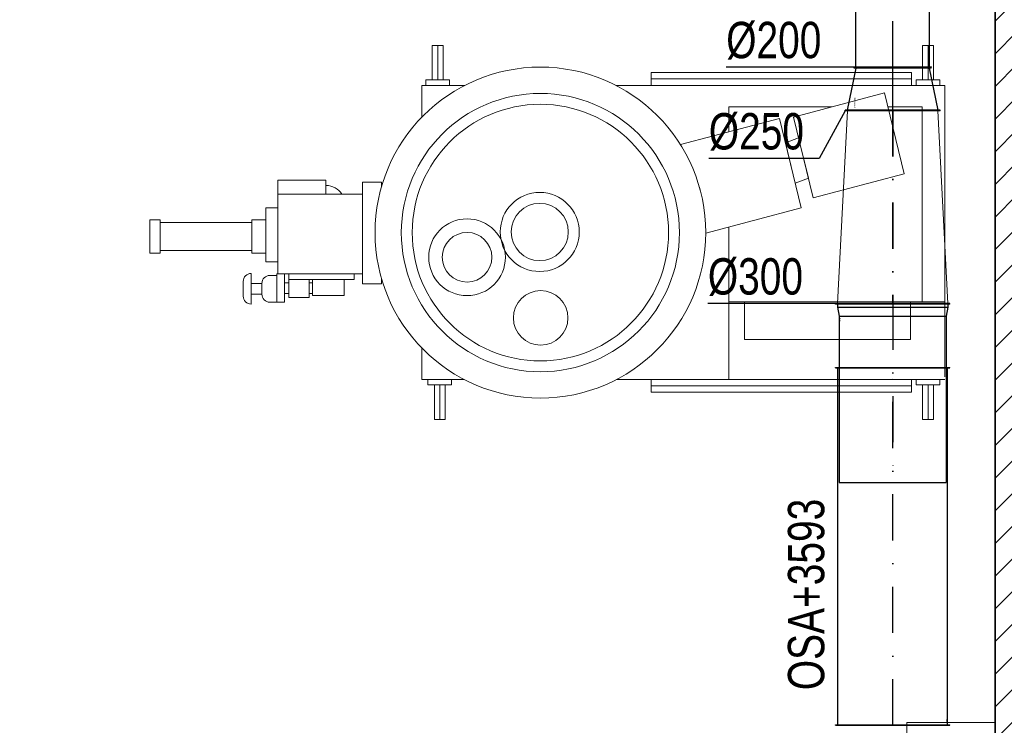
# Model space of a CAD drawing. Header units: millimetres. Extents: x 160938 to 520640, y 9197 to 248394.
# Tile 94 of 137: x 196053 to 198763, y 127468 to 129408. Entities that reach past the tile are written whole.
import ezdxf
from ezdxf.enums import TextEntityAlignment as Align

# ---------------------------------------------------------------- set-up
doc = ezdxf.new("R2010")
doc.units = ezdxf.units.MM
doc.header["$LTSCALE"] = 10
doc.linetypes.add('DASHDOT', pattern=[25.4, 12.7, -6.35, 0, -6.35])
doc.layers.add('netisk', color=253, linetype='Continuous', plot=False)
for name, color, linetype, lineweight in [('NS_velmi_tlusta', 253, 'Continuous', 35), ('srafy', 253, 'Continuous', 9), ('VZT Odvod', 5, 'Continuous', 35), ('VZT-koty', 4, 'Continuous', 25)]:
    doc.layers.add(name, color=color, linetype=linetype, lineweight=lineweight)
doc.layers.add('VZT Potrubí Jacob', color=40, linetype='Continuous')
doc.layers.add('VZT tech', color=7, linetype='Continuous')
doc.layers.add('zarizovaci predmety', color=253, linetype='Continuous', lineweight=9, transparency=0.3)
doc.styles.add('LC-TXTSTYLE-0-400-0-0-DIN-Schrift', font='MONOTXT')
doc.styles.get("Standard").update_dxf_attribs({"font": 'ic-simplex.shx', "width": 0.8})

# ---------------------------------------------------------------- blocks, each defined once
blk = doc.blocks.new('A$C41c993ba')
at = {"layer": 'zarizovaci predmety'}
for p, q in [((1364.8, 936.1), (2081.2, 936.1)), ((733.7, 918.6), (852.4, 918.6)), ((733.7, 830.9), (733.7, 918.6)), ((1267.6, 918.6), (2173, 918.6)), ((2173, 918.6), (2173, 116.9)), ((1578.7, 859.5), (1578.7, 790.8)), ((1578.7, 859.5), (1863.1, 859.5)), ((2016.2, 859.5), (2110.9, 859.5)), ((2110.9, 859.5), (2110.9, 322.9)), ((1578.7, 529.3), (1578.7, 322.9)), ((264.2, 316.9), (264.2, 401.4)), ((315.6, 396), (334.3, 396)), ((242, 379.3), (242, 339)), ((315.6, 322.3), (334.3, 322.3)), ((1578.7, 322.9), (2173, 322.9)), ((1578.7, 322.9), (1578.7, 110)), ((1622.1, 322.9), (1622.1, 219.6)), ((2078.7, 219.6), (2078.7, 322.9)), ((1622.1, 219.6), (2078.7, 219.6)), ((733.7, 110), (733.7, 196.4)), ((849.9, 110), (733.7, 110)), ((2173, 110), (1270.1, 110)), ((1364.8, 92.5), (2081.2, 92.5))]:
    blk.add_line(p, q, dxfattribs=at)
for points in [[(777.5, 933.7), (762.6, 933.7), (762.6, 1028.6), (777.5, 1028.6)], [(777.5, 933.7), (792.5, 933.7), (792.5, 1028.6), (777.5, 1028.6)], [(2127, 933.7), (2112, 933.7), (2112, 1028.6), (2127, 1028.6)], [(2127, 933.7), (2141.9, 933.7), (2141.9, 1028.6), (2127, 1028.6)], [(1364.8, 953.5), (2081.2, 953.5), (2081.2, 918.6), (1364.8, 918.6)], [(810.1, 918.6), (745, 918.6), (745, 933.7), (810.1, 933.7)], [(2159.5, 918.6), (2094.4, 918.6), (2094.4, 933.7), (2159.5, 933.7)], [(1756.6, 831.4), (2007, 897.6), (2061.1, 675.1), (1810.7, 608.9)], [(1734.4, 760.4), (1770.4, 774.4), (1797.5, 663.2), (1761.5, 649.2)], [(337.6, 619.7), (469.9, 619.7), (469.9, 658.2), (337.6, 658.2)], [(337.6, 619.7), (570.3, 619.7), (570.3, 400.1), (337.6, 400.1)], [(304.6, 582.2), (337.6, 582.2), (337.6, 433.1), (304.6, 433.1)], [(-15, 549.2), (13.8, 549.2), (13.8, 457.3), (-15, 457.3)], [(265.8, 549.2), (304.6, 549.2), (304.6, 457.3), (265.8, 457.3)], [(13.8, 541.8), (265.8, 541.8), (265.8, 464.7), (13.8, 464.7)], [(334.3, 322.3), (356, 322.3), (356, 400.1), (334.3, 400.1)], [(367.9, 400.1), (547.7, 400.1), (547.7, 384.9), (367.9, 384.9)], [(367.9, 384.9), (423.7, 384.9), (423.7, 335.3), (367.9, 335.3)], [(432.9, 384.9), (520.3, 384.9), (520.3, 340.5), (432.9, 340.5)], [(264.2, 373.9), (293.5, 373.9), (293.5, 344.4), (264.2, 344.4)], [(356, 375.8), (367.9, 375.8), (367.9, 346.3), (356, 346.3)], [(423.7, 375.8), (432.9, 375.8), (432.9, 346.3), (423.7, 346.3)], [(750.7, 110), (815.8, 110), (815.8, 94.9), (750.7, 94.9)], [(1364.8, 110), (2081.2, 110), (2081.2, 75.1), (1364.8, 75.1)], [(2094.4, 110), (2159.5, 110), (2159.5, 94.9), (2094.4, 94.9)], [(783.2, 94.9), (768.3, 94.9), (768.3, 0), (783.2, 0)], [(783.2, 94.9), (798.1, 94.9), (798.1, 0), (783.2, 0)], [(2127, 94.9), (2112, 94.9), (2112, 0), (2127, 0)], [(2127, 94.9), (2141.9, 94.9), (2141.9, 0), (2127, 0)]]:
    blk.add_lwpolyline(points, close=True, dxfattribs=at)
for points in [[(1445.4, 755.5), (1717.9, 827.5), (1778.1, 582), (1515.1, 512.5)], [(622.6, 639.4), (622.6, 652.7), (570.3, 652.7), (570.3, 372.9), (622.6, 372.9), (622.6, 387.9)], [(1505.8, 605.2), (1497.6, 638.6)]]:
    blk.add_lwpolyline(points, dxfattribs=at)
for centre, radius in [((1060, 513.7), 455.1), ((1060, 513.7), 382.7), ((1060, 513.7), 352.7), ((1058.2, 515.4), 108.7), ((1058.2, 515.4), 78.7), ((858.2, 445.9), 105.6), ((858.2, 445.9), 68.3), ((1060.7, 279.2), 75.1)]:
    blk.add_circle(centre, radius, dxfattribs=at)
for centre, radius, start, end in [((469.9, 590.3), 52.9, 33.7086, 90), ((264.2, 379.3), 22.1, 90, 180), ((315.6, 373.9), 22.1, 90, 180), ((264.2, 339), 22.1, 180, 270), ((315.6, 344.4), 22.1, 180, 270)]:
    blk.add_arc(centre, radius, start, end, dxfattribs=at)
blk = doc.blocks.new('vd')
at = {"layer": 'srafy', "transparency": 33554610}
h = blk.add_hatch(dxfattribs=at)
h.set_pattern_fill('ANSI31', color=8, scale=20)
h.set_pattern_definition([(45, (315274.35, 92199.55), (-44.90128, 44.90128), [])])
h.paths.add_polyline_path([(198797.2, 122809.3), (198737.2, 122809.3), (198737.2, 122674.3), (198797.2, 122674.3)])
h.paths.add_polyline_path([(198737.2, 125774.3), (197747.2, 125774.3), (197747.2, 125714.3), (198737.2, 125714.3), (198737.2, 122809.3), (198797.2, 122809.3), (198797.2, 132809.3), (198737.2, 132809.3)])
h.paths.add_polyline_path([(198737.2, 133574), (198737.2, 132809.3), (198797.2, 132809.3), (198797.2, 133571.8)])
at = {"layer": 'netisk', "color": 8}
blk.add_lwpolyline([(191696.9, 133825.5), (193757.2, 133751.9), (193757.2, 132944.3), (193757.2, 132674.3), (194037.2, 132674.3), (194037.2, 132944.3), (193757.2, 132944.3), (193757.2, 133751.9), (198737.2, 133574), (198737.2, 125774.3), (195697.2, 125774.3), (191697.2, 125774.3)], close=True, dxfattribs=at)
at = {"layer": 'NS_velmi_tlusta', "color": 8}
blk.add_lwpolyline([(198737.2, 133575.4), (198737.2, 125774.3)], dxfattribs=at)
at = {"layer": 'zarizovaci predmety', "color": 8}
blk.add_lwpolyline([(198494.7, 127475.1), (198737.2, 127475.1), (198737.2, 126429.6), (198494.7, 126429.6)], close=True, dxfattribs=at)
at = {"layer": 'VZT tech', "color": 8}
blk.add_blockref('A$C41c993ba', (196425.8, 128309), dxfattribs=at)

msp = doc.modelspace()

# ---------------------------------------------------------------- linework, layer by layer
at = {"layer": 'VZT Odvod', "color": 2, "linetype": 'DASHDOT'}
msp.add_line((198455.4, 129159.3), (198455.4, 128627.3), dxfattribs=at)
at = {"layer": 'VZT Potrubí Jacob', "linetype": 'Continuous'}
for p, q in [((198354.4, 129278.3), (198354.4, 131260.3)), ((198556.4, 129278.3), (198556.4, 131260.3)), ((198330.9, 129159.3), (198355, 129275.3)), ((198348.4, 129277.3), (198348.4, 129278.3)), ((198348.4, 129278.3), (198562.4, 129278.3)), ((198348.4, 129277.3), (198562.4, 129277.3)), ((198349.4, 129275.3), (198349.4, 129277.3)), ((198349.4, 129277.3), (198561.4, 129277.3)), ((198561.4, 129275.3), (198349.4, 129275.3)), ((198555.9, 129275.3), (198580, 129159.3)), ((198561.4, 129275.3), (198561.4, 129277.3)), ((198562.4, 129277.3), (198562.4, 129278.3)), ((198324.4, 129157.3), (198324.4, 129159.3)), ((198586.4, 129159.3), (198324.4, 129159.3)), ((198586.4, 129157.3), (198324.4, 129157.3)), ((198586.4, 129157.3), (198586.4, 129159.3)), ((198297.9, 128625.8), (198297.9, 128627.3)), ((198612.9, 128627.3), (198297.9, 128627.3)), ((198612.9, 128625.8), (198297.9, 128625.8)), ((198303.9, 128625.8), (198303.9, 128617.3)), ((198303.9, 128617.3), (198307.9, 128593.3)), ((198303.9, 128617.3), (198606.9, 128617.3)), ((198606.9, 128617.3), (198602.9, 128593.3)), ((198606.9, 128625.8), (198606.9, 128617.3)), ((198612.9, 128625.8), (198612.9, 128627.3)), ((198307.9, 128593.3), (198307.9, 128135.3)), ((198307.9, 128593.3), (198602.9, 128593.3)), ((198602.9, 128593.3), (198602.9, 128135.3)), ((198298.4, 128450.8), (198298.4, 128451.8)), ((198298.4, 128451.8), (198612.4, 128451.8)), ((198298.4, 128450.8), (198612.4, 128450.8)), ((198304.4, 127468.8), (198304.4, 128450.8)), ((198606.4, 127468.8), (198606.4, 128450.8)), ((198612.4, 128450.8), (198612.4, 128451.8)), ((198307.9, 128135.3), (198602.9, 128135.3)), ((198298.4, 127467.8), (198298.4, 127468.8)), ((198298.4, 127468.8), (198612.4, 127468.8)), ((198298.4, 127467.8), (198612.4, 127467.8)), ((198612.4, 127467.8), (198612.4, 127468.8))]:
    msp.add_line(p, q, dxfattribs=at)
at = {"layer": 'VZT Potrubí Jacob', "color": 2, "linetype": 'DASHDOT'}
for p, q in [((198455.4, 129277.3), (198455.4, 131261.3)), ((198455.4, 129157.3), (198455.4, 129277.3)), ((198455.4, 128627.3), (198455.4, 128135.3)), ((198455.4, 127467.8), (198455.4, 128451.8))]:
    msp.add_line(p, q, dxfattribs=at)
at = {"layer": 'VZT Potrubí Jacob', "lineweight": 15}
for p, q in [((198303.9, 128627.3), (198330.9, 129157.3)), ((198606.9, 128627.3), (198580, 129157.3)), ((198303.9, 128625.8), (198303.9, 128627.3)), ((198606.9, 128625.8), (198606.9, 128627.3))]:
    msp.add_line(p, q, dxfattribs=at)
at = {"layer": 'VZT-koty'}
for p, q in [((198357.4, 129277.3), (197997.4, 129277.3)), ((198324.4, 129157.3), (198252.8, 129026.3)), ((198252.8, 129026.3), (197949.5, 129026.3)), ((198306.9, 128627.3), (197946.9, 128627.3))]:
    msp.add_line(p, q, dxfattribs=at)

# ---------------------------------------------------------------- block references
at = {"layer": 'VZT Odvod'}
msp.add_blockref('vd', (0, 0), dxfattribs=at)

# ---------------------------------------------------------------- texts
at = {"layer": 'VZT Potrubí Jacob', "linetype": 'Continuous', "style": 'LC-TXTSTYLE-0-400-0-0-DIN-Schrift', "width": 0.8}
for s, rotation, p in [('11203010', 90, (198554.9, 129279.1)), ('11303120', 270, (198309.4, 128592.5)), ('11303020', 90, (198604.9, 127469.6))]:
    msp.add_text(s, height=2.5, rotation=rotation, dxfattribs=at).set_placement(p)
msp.add_text('11003470', height=5, rotation=90, dxfattribs=at).set_placement((198354, 129179.2), align=Align.CENTER)
at = {"layer": 'VZT-koty', "width": 0.8}
for s, p in [('%%c200', (197997.4, 129302.3)), ('%%c250', (197949.5, 129051.3)), ('%%c300', (197946.9, 128652.3))]:
    msp.add_text(s, height=100, dxfattribs=at).set_placement(p)
msp.add_text('OSA+3593', height=100, rotation=90, dxfattribs=at).set_placement((198267.1, 127827.6), align=Align.CENTER)

doc.saveas('drawing.dxf')
